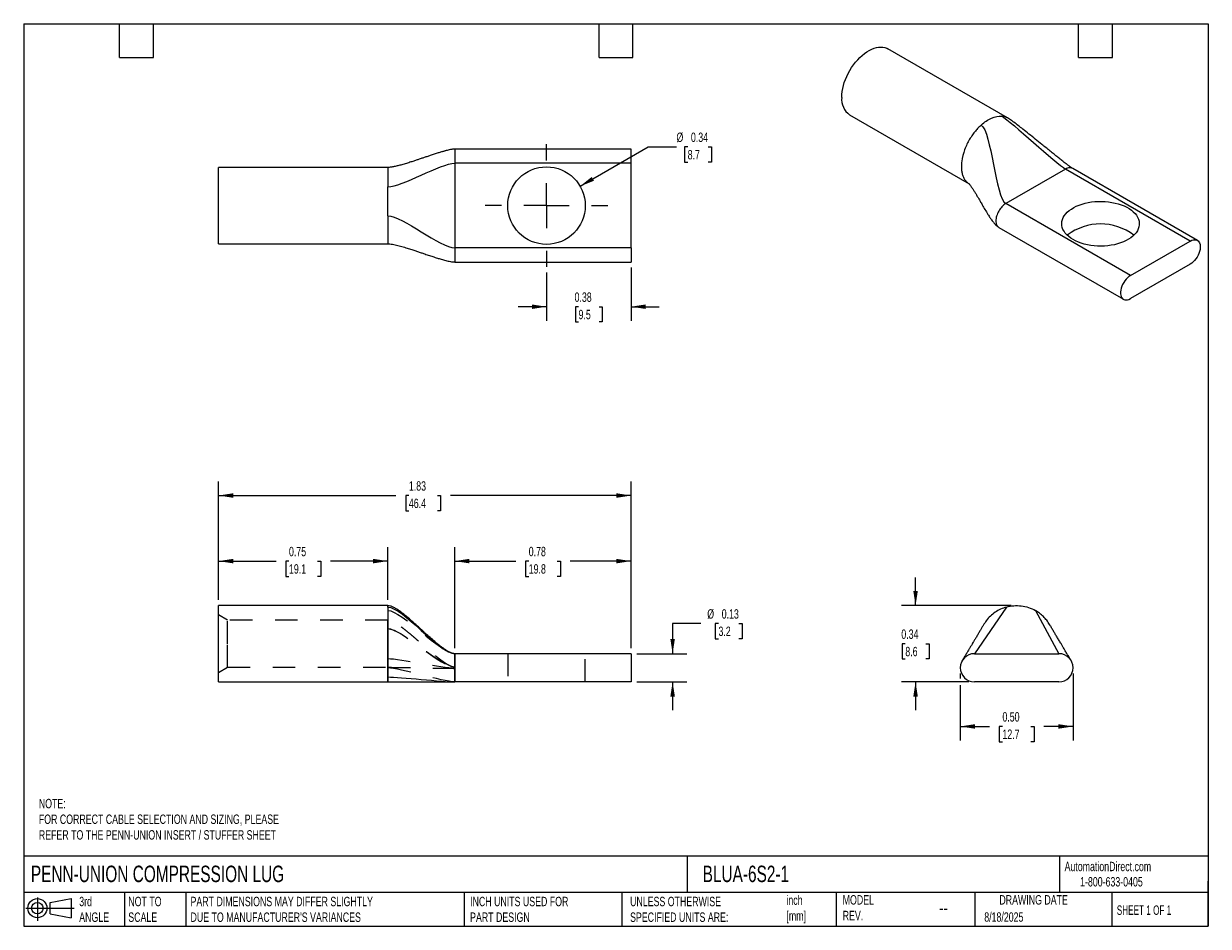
# Model space of a CAD drawing. Header units: inches. Extents: x 0.12 to 5.38, y 0.12 to 4.12.
import ezdxf

# ---------------------------------------------------------------- set-up
doc = ezdxf.new("R2010")
doc.units = ezdxf.units.IN
doc.header["$LTSCALE"] = 0.5
doc.header["$MEASUREMENT"] = 0
for name, pattern in [('SLD-Center', [0.75, 0.6, -0.05, 0.05, -0.05]), ('SLD-Dashed', [0.075, 0.05, -0.025]), ('SLD-Solid', [0])]:
    doc.linetypes.add(name, pattern=pattern)
for name, color, linetype in [('CENTER', 40, 'SLD-Center'), ('HIDDEN', 102, 'SLD-Dashed'), ('SLD-DEFPOINTS', 7, 'Continuous')]:
    doc.layers.add(name, color=color, linetype=linetype)
doc.layers.add('DIMENSIONS', color=140, linetype='SLD-Solid', lineweight=25)
doc.layers.add('TEXT', color=140, linetype='SLD-Solid', lineweight=25)
doc.styles.add('SLDTEXTSTYLE0', font='TXT', dxfattribs={"width": 0.7})
doc.styles.add('SLDTEXTSTYLE1', font='TXT', dxfattribs={"width": 0.65})
doc.dimstyles.new('SLDDIMSTYLE0', dxfattribs={"dimtxt": 0.04248, "dimasz": 0.065, "dimexe": 0, "dimexo": 0.0625, "dimgap": 0.01062, "dimtad": 0, "dimtih": 1, "dimtoh": 1, "dimrnd": 1e-09, "dimdsep": 46, "dimtxsty": 'SLDTEXTSTYLE0', "dimsah": 1, "dimcen": 0.09, "dimadec": 0, "dimazin": 2, "dimtfac": 1, "dimtofl": 0, "dimtmove": 0, "dimatfit": 3, "dimfxl": 0, "dimfrac": 2, "dimtolj": 1, "dimtzin": 12, "dimarcsym": 0})
doc.dimstyles.new('SLDDIMSTYLE1', dxfattribs={"dimtxt": 0.04248, "dimasz": 0.065, "dimexe": 0, "dimexo": 0.0625, "dimgap": 0.01062, "dimtad": 0, "dimtih": 1, "dimtoh": 1, "dimrnd": 1e-09, "dimzin": 12, "dimdsep": 46, "dimtxsty": 'SLDTEXTSTYLE0', "dimsah": 1, "dimcen": 0.09, "dimadec": 0, "dimazin": 3, "dimtfac": 1, "dimtofl": 0, "dimtmove": 0, "dimatfit": 3, "dimfxl": 0, "dimfrac": 2, "dimtolj": 1, "dimtzin": 12, "dimarcsym": 0})
doc.dimstyles.new('SLDDIMSTYLE2', dxfattribs={"dimtxt": 0.04248, "dimasz": 0.065, "dimexe": 0, "dimexo": 0.0625, "dimgap": 0.01062, "dimtad": 0, "dimtih": 1, "dimtoh": 1, "dimrnd": 1e-09, "dimdsep": 46, "dimtxsty": 'SLDTEXTSTYLE0', "dimsah": 1, "dimcen": 0.09, "dimadec": 0, "dimazin": 2, "dimtfac": 1, "dimtmove": 0, "dimatfit": 0, "dimfxl": 0, "dimfrac": 2, "dimtolj": 1, "dimtzin": 12, "dimarcsym": 0})
doc.dimstyles.new('SLDDIMSTYLE3', dxfattribs={"dimtxt": 0.04248, "dimasz": 0.065, "dimexe": 0, "dimexo": 0.0625, "dimgap": 0.01062, "dimtad": 0, "dimtih": 1, "dimtoh": 1, "dimrnd": 1e-09, "dimzin": 0, "dimdsep": 46, "dimtxsty": 'SLDTEXTSTYLE0', "dimsah": 1, "dimcen": 0.09, "dimadec": 0, "dimazin": 0, "dimtfac": 1, "dimtofl": 0, "dimtmove": 0, "dimatfit": 3, "dimfxl": 0, "dimfrac": 2, "dimtolj": 1, "dimtzin": 12, "dimarcsym": 0})
doc.dimstyles.new('SLDDIMSTYLE4', dxfattribs={"dimtxt": 0.04248, "dimasz": 0.065, "dimexe": 0, "dimexo": 0.0625, "dimgap": 0.01062, "dimtad": 0, "dimtih": 1, "dimtoh": 1, "dimrnd": 1e-09, "dimdsep": 46, "dimtxsty": 'SLDTEXTSTYLE0', "dimsah": 1, "dimcen": 0, "dimadec": 0, "dimazin": 2, "dimtfac": 1, "dimtofl": 0, "dimtmove": 0, "dimatfit": 3, "dimfxl": 0, "dimfrac": 2, "dimtolj": 1, "dimtzin": 12, "dimarcsym": 0})

# ---------------------------------------------------------------- blocks, each defined once
blk = doc.blocks.new('Block11')
at = {"color": 7, "linetype": 'SLD-Solid', "lineweight": 18}
for p, q in [((0, 0.0567), (0.2141, 0.0567)), ((0.051, 0.1045), (0.051, 0)), ((0.1079, 0.082), (0.2003, 0.0991)), ((0.1079, 0.0314), (0.1079, 0.082)), ((0.2003, 0.0991), (0.2003, 0.0144)), ((0.1079, 0.0314), (0.2003, 0.0144))]:
    blk.add_line(p, q, dxfattribs=at)
for radius in [0.0423, 0.0253]:
    blk.add_circle((0.051, 0.0567), radius, dxfattribs=at)
blk = doc.blocks.new('Block12')
at = {"layer": 'SLD-DEFPOINTS'}
blk.add_blockref('Block11', (0, 0), dxfattribs=at)
blk = doc.blocks.new('_D')
at = {"layer": 'DIMENSIONS'}
for p, q in [((2.0357, 1.3582), (2.0357, 1.8059)), ((2.817, 1.3582), (2.817, 1.8059)), ((2.0357, 1.7434), (2.3057, 1.7434)), ((2.3632, 1.7434), (2.349, 1.7434)), ((2.349, 1.7434), (2.349, 1.6759)), ((2.4895, 1.7434), (2.5037, 1.7434)), ((2.5037, 1.7434), (2.5037, 1.6759)), ((2.817, 1.7434), (2.547, 1.7434)), ((2.349, 1.6759), (2.3632, 1.6759)), ((2.5037, 1.6759), (2.4895, 1.6759))]:
    blk.add_line(p, q, dxfattribs=at)
for points in [[(2.0357, 1.7434), (2.1007, 1.7334), (2.1007, 1.7534)], [(2.817, 1.7434), (2.752, 1.7534), (2.752, 1.7334)]]:
    blk.add_solid(points, dxfattribs=at)
at = {"layer": 'DIMENSIONS', "char_height": 0.04167, "attachment_point": 1, "style": 'SLDTEXTSTYLE0'}
for s, insert in [('0.78', (2.3632, 1.8066)), ('19.8', (2.3632, 1.7296))]:
    blk.add_mtext(s, dxfattribs=dict(at, insert=insert))
blk = doc.blocks.new('_D_1')
at = {"layer": 'DIMENSIONS'}
for p, q in [((0.9888, 1.5712), (0.9888, 1.8059)), ((1.7388, 1.5712), (1.7388, 1.8059)), ((0.9888, 1.7434), (1.2432, 1.7434)), ((1.3007, 1.7434), (1.2865, 1.7434)), ((1.2865, 1.7434), (1.2865, 1.6759)), ((1.427, 1.7434), (1.4412, 1.7434)), ((1.4412, 1.7434), (1.4412, 1.6759)), ((1.7388, 1.7434), (1.4845, 1.7434)), ((1.2865, 1.6759), (1.3007, 1.6759)), ((1.4412, 1.6759), (1.427, 1.6759))]:
    blk.add_line(p, q, dxfattribs=at)
for points in [[(0.9888, 1.7434), (1.0538, 1.7334), (1.0538, 1.7534)], [(1.7388, 1.7434), (1.6738, 1.7534), (1.6738, 1.7334)]]:
    blk.add_solid(points, dxfattribs=at)
at = {"layer": 'DIMENSIONS', "char_height": 0.04167, "attachment_point": 1, "style": 'SLDTEXTSTYLE0'}
for s, insert in [('0.75', (1.3007, 1.8066)), ('19.1', (1.3007, 1.7296))]:
    blk.add_mtext(s, dxfattribs=dict(at, insert=insert))
blk = doc.blocks.new('_D_2')
at = {"layer": 'DIMENSIONS'}
for p, q in [((0.9888, 1.5712), (0.9888, 2.0965)), ((2.817, 1.3582), (2.817, 2.0965)), ((0.9888, 2.034), (1.7746, 2.034)), ((1.8321, 2.034), (1.8179, 2.034)), ((1.8179, 2.034), (1.8179, 1.9665)), ((1.9584, 2.034), (1.9726, 2.034)), ((1.9726, 2.034), (1.9726, 1.9665)), ((2.817, 2.034), (2.0159, 2.034)), ((1.8179, 1.9665), (1.8321, 1.9665)), ((1.9726, 1.9665), (1.9584, 1.9665))]:
    blk.add_line(p, q, dxfattribs=at)
for points in [[(0.9888, 2.034), (1.0538, 2.024), (1.0538, 2.044)], [(2.817, 2.034), (2.752, 2.044), (2.752, 2.024)]]:
    blk.add_solid(points, dxfattribs=at)
at = {"layer": 'DIMENSIONS', "char_height": 0.04167, "attachment_point": 1, "style": 'SLDTEXTSTYLE0'}
for s, insert in [('1.83', (1.8321, 2.0972)), ('46.4', (1.8321, 2.0202))]:
    blk.add_mtext(s, dxfattribs=dict(at, insert=insert))
blk = doc.blocks.new('_D_3')
at = {"layer": 'DIMENSIONS'}
for p, q in [((3.1259, 1.467), (3.0009, 1.467)), ((3.0009, 1.467), (3.0009, 1.3332)), ((3.2041, 1.467), (3.1899, 1.467)), ((3.1899, 1.467), (3.1899, 1.3995)), ((3.295, 1.467), (3.3093, 1.467)), ((3.3093, 1.467), (3.3093, 1.3995)), ((3.1899, 1.3995), (3.2041, 1.3995)), ((3.3093, 1.3995), (3.295, 1.3995)), ((2.842, 1.3332), (3.0634, 1.3332)), ((2.842, 1.2082), (3.0634, 1.2082)), ((3.0009, 1.2082), (3.0009, 1.0832))]:
    blk.add_line(p, q, dxfattribs=at)
for points in [[(3.0009, 1.3332), (3.0109, 1.3982), (2.9909, 1.3982)], [(3.0009, 1.2082), (2.9909, 1.1432), (3.0109, 1.1432)]]:
    blk.add_solid(points, dxfattribs=at)
at = {"layer": 'DIMENSIONS', "char_height": 0.04167, "attachment_point": 1, "style": 'SLDTEXTSTYLE0'}
for s, insert in [('%%c', (3.1544, 1.5302)), ('0.13', (3.2185, 1.5302)), ('3.2', (3.2041, 1.4532))]:
    blk.add_mtext(s, dxfattribs=dict(at, insert=insert))
blk = doc.blocks.new('_D_4')
at = {"layer": 'DIMENSIONS'}
for p, q in [((4.0776, 1.5462), (4.0776, 1.6712)), ((4.5007, 1.5462), (4.0151, 1.5462)), ((4.0322, 1.3772), (4.0179, 1.3772)), ((4.0179, 1.3772), (4.0179, 1.3097)), ((4.1231, 1.3772), (4.1373, 1.3772)), ((4.1373, 1.3772), (4.1373, 1.3097)), ((4.0179, 1.3097), (4.0322, 1.3097)), ((4.1373, 1.3097), (4.1231, 1.3097)), ((4.3132, 1.2082), (4.0151, 1.2082)), ((4.0776, 1.2082), (4.0776, 1.0832))]:
    blk.add_line(p, q, dxfattribs=at)
for points in [[(4.0776, 1.5462), (4.0876, 1.6112), (4.0676, 1.6112)], [(4.0776, 1.2082), (4.0676, 1.1432), (4.0876, 1.1432)]]:
    blk.add_solid(points, dxfattribs=at)
at = {"layer": 'DIMENSIONS', "char_height": 0.04167, "attachment_point": 1, "style": 'SLDTEXTSTYLE0'}
for s, insert in [('0.34', (4.0145, 1.4404)), ('8.6', (4.0322, 1.3634))]:
    blk.add_mtext(s, dxfattribs=dict(at, insert=insert))
blk = doc.blocks.new('_D_5')
at = {"layer": 'DIMENSIONS'}
for p, q in [((4.2757, 1.2457), (4.2757, 1.2232)), ((4.7757, 1.2457), (4.7757, 0.9482)), ((4.2757, 1.1932), (4.2757, 0.9482)), ((4.2757, 1.0107), (4.405, 1.0107)), ((4.4626, 1.0107), (4.4483, 1.0107)), ((4.4483, 1.0107), (4.4483, 0.9432)), ((4.5888, 1.0107), (4.6031, 1.0107)), ((4.6031, 1.0107), (4.6031, 0.9432)), ((4.7757, 1.0107), (4.6464, 1.0107)), ((4.4483, 0.9432), (4.4626, 0.9432)), ((4.6031, 0.9432), (4.5888, 0.9432))]:
    blk.add_line(p, q, dxfattribs=at)
for points in [[(4.2757, 1.0107), (4.3407, 1.0007), (4.3407, 1.0207)], [(4.7757, 1.0107), (4.7107, 1.0207), (4.7107, 1.0007)]]:
    blk.add_solid(points, dxfattribs=at)
at = {"layer": 'DIMENSIONS', "char_height": 0.04167, "attachment_point": 1, "style": 'SLDTEXTSTYLE0'}
for s, insert in [('0.50', (4.4626, 1.0739)), ('12.7', (4.4626, 0.9969))]:
    blk.add_mtext(s, dxfattribs=dict(at, insert=insert))
blk = doc.blocks.new('_D_6')
at = {"layer": 'DIMENSIONS'}
for p, q in [((2.5908, 3.4048), (2.8929, 3.5792)), ((2.8929, 3.5792), (3.0179, 3.5792)), ((3.0677, 3.5792), (3.0534, 3.5792)), ((3.0534, 3.5792), (3.0534, 3.5117)), ((3.1586, 3.5792), (3.1728, 3.5792)), ((3.1728, 3.5792), (3.1728, 3.5117)), ((3.0534, 3.5117), (3.0677, 3.5117)), ((3.1728, 3.5117), (3.1586, 3.5117))]:
    blk.add_line(p, q, dxfattribs=at)
blk.add_solid([(2.5908, 3.4048), (2.6521, 3.4287), (2.6421, 3.446)], dxfattribs=at)
at = {"layer": 'DIMENSIONS', "char_height": 0.04167, "attachment_point": 1, "style": 'SLDTEXTSTYLE0'}
for s, insert in [('%%c', (3.0179, 3.6425)), ('0.34', (3.0821, 3.6425)), ('8.7', (3.0677, 3.5654))]:
    blk.add_mtext(s, dxfattribs=dict(at, insert=insert))
blk = doc.blocks.new('_D_7')
at = {"layer": 'DIMENSIONS'}
for p, q in [((2.442, 3.022), (2.442, 2.8083)), ((2.817, 3.0439), (2.817, 2.8083)), ((2.442, 2.8708), (2.317, 2.8708)), ((2.584, 2.8708), (2.5698, 2.8708)), ((2.5698, 2.8708), (2.5698, 2.8033)), ((2.6749, 2.8708), (2.6892, 2.8708)), ((2.6892, 2.8708), (2.6892, 2.8033)), ((2.817, 2.8708), (2.942, 2.8708)), ((2.5698, 2.8033), (2.584, 2.8033)), ((2.6892, 2.8033), (2.6749, 2.8033))]:
    blk.add_line(p, q, dxfattribs=at)
for points in [[(2.442, 2.8708), (2.377, 2.8808), (2.377, 2.8608)], [(2.817, 2.8708), (2.882, 2.8608), (2.882, 2.8808)]]:
    blk.add_solid(points, dxfattribs=at)
at = {"layer": 'DIMENSIONS', "char_height": 0.04167, "attachment_point": 1, "style": 'SLDTEXTSTYLE0'}
for s, insert in [('0.38', (2.5664, 2.934)), ('9.5', (2.584, 2.857))]:
    blk.add_mtext(s, dxfattribs=dict(at, insert=insert))
blk = doc.blocks.new('SW_CENTERMARKSYMBOL_0')
at = {"layer": 'CENTER', "color": 0}
for p, q in [((0, 0.2), (0, 0.271875)), ((0, 0), (0, 0.1)), ((-0.2, 0), (-0.271875, 0)), ((0, 0), (-0.1, 0)), ((0, 0), (0, -0.1)), ((0, 0), (0.1, 0)), ((0.2, 0), (0.271875, 0)), ((0, -0.2), (0, -0.271875))]:
    blk.add_line(p, q, dxfattribs=at)

msp = doc.modelspace()

# ---------------------------------------------------------------- linework, layer by layer
for p, q in [((4.4847, 3.7076), (3.9544, 4.0138)), ((3.7854, 3.7211), (4.3157, 3.4149)), ((2.817, 3.5689), (2.0357, 3.5689)), ((2.817, 3.5064), (2.817, 3.5689)), ((1.7388, 3.4879), (0.9888, 3.4879)), ((0.9888, 3.1499), (0.9888, 3.4879)), ((2.0357, 3.5064), (2.0357, 3.1314)), ((2.817, 3.5064), (2.0357, 3.5064)), ((2.817, 3.1314), (2.817, 3.5064)), ((4.7427, 3.4807), (4.4775, 3.3276)), ((5.2951, 3.1618), (4.7427, 3.4807)), ((5.3264, 3.1649), (4.774, 3.4838)), ((4.3158, 3.415), (4.3164, 3.4145)), ((5.03, 3.0087), (4.4775, 3.3276)), ((4.4463, 3.2225), (4.9987, 2.9036)), ((5.03, 3.0087), (5.2951, 3.1618)), ((0.9888, 3.1499), (1.7388, 3.1499)), ((2.817, 3.1314), (2.0357, 3.1314)), ((2.817, 3.1314), (2.817, 3.0689)), ((2.0357, 3.0689), (2.817, 3.0689)), ((5.2951, 3.0597), (5.03, 2.9067)), ((1.7388, 1.5462), (0.9888, 1.5462)), ((0.9888, 1.3772), (0.9888, 1.5462)), ((1.7388, 1.546), (1.7388, 1.5461)), ((4.3772, 1.4579), (4.3776, 1.4586)), ((0.9888, 1.2082), (0.9888, 1.3772)), ((2.817, 1.3332), (2.0357, 1.3332)), ((2.817, 1.3332), (2.817, 1.2082)), ((4.3382, 1.3332), (4.7132, 1.3332)), ((0.9888, 1.2082), (1.7388, 1.2082)), ((2.817, 1.2082), (2.0357, 1.2082)), ((4.7132, 1.2082), (4.3382, 1.2082))]:
    msp.add_line(p, q)
at = {"flags": 128}
for points in [[(3.7504, 3.7985), (3.7508, 3.8109), (3.7522, 3.8238), (3.7546, 3.8371), (3.7578, 3.8506), (3.7619, 3.8642), (3.7668, 3.8778), (3.7726, 3.8914), (3.7791, 3.9048), (3.7863, 3.9179), (3.7942, 3.9305), (3.8027, 3.9427), (3.8117, 3.9543), (3.8211, 3.9653), (3.8309, 3.9754), (3.8411, 3.9847), (3.8514, 3.9931), (3.8619, 4.0006), (3.8725, 4.0069), (3.8831, 4.0122), (3.8935, 4.0164), (3.9038, 4.0193), (3.9138, 4.0211), (3.9234, 4.0217), (3.9326, 4.0211), (3.9414, 4.0193), (3.9496, 4.0163), (3.9544, 4.0138)], [(4.7759, 3.1682), (4.7656, 3.1747), (4.7564, 3.1816), (4.7482, 3.189), (4.7413, 3.1968), (4.7355, 3.205), (4.731, 3.2134), (4.7279, 3.2219), (4.726, 3.2307), (4.7255, 3.2394), (4.7264, 3.2482), (4.7285, 3.2569), (4.732, 3.2654), (4.7368, 3.2738), (4.7429, 3.2818), (4.7501, 3.2895), (4.7586, 3.2968), (4.7681, 3.3037), (4.7786, 3.31), (4.79, 3.3158), (4.8023, 3.321), (4.8153, 3.3255), (4.829, 3.3294), (4.8432, 3.3325), (4.8578, 3.3349), (4.8728, 3.3365), (4.8879, 3.3374), (4.9031, 3.3375), (4.9182, 3.3368), (4.9332, 3.3354), (4.948, 3.3332), (4.9623, 3.3302), (4.9761, 3.3265), (4.9893, 3.3222), (5.0018, 3.3172), (5.0134, 3.3115), (5.0242, 3.3053), (5.0339, 3.2986), (5.0426, 3.2914), (5.0502, 3.2838), (5.0565, 3.2758), (5.0617, 3.2675), (5.0655, 3.259), (5.068, 3.2504), (5.0692, 3.2416), (5.069, 3.2329), (5.0675, 3.2241), (5.0646, 3.2155), (5.0605, 3.2071), (5.0551, 3.1989), (5.0484, 3.191), (5.0406, 3.1834), (5.0316, 3.1764), (5.0216, 3.1697), (5.0106, 3.1637), (4.9987, 3.1582), (4.9861, 3.1533), (4.9727, 3.1491), (4.9587, 3.1457), (4.9443, 3.1429), (4.9295, 3.1409), (4.9145, 3.1396), (4.8993, 3.1391), (4.8841, 3.1394), (4.869, 3.1405), (4.8541, 3.1423), (4.8396, 3.1449), (4.8255, 3.1482), (4.812, 3.1522), (4.7991, 3.1569), (4.7871, 3.1623), (4.7759, 3.1682)], [(5.2951, 3.1618), (5.3017, 3.165), (5.3082, 3.1671), (5.3143, 3.1678), (5.32, 3.1673), (5.3252, 3.1655), (5.3297, 3.1625), (5.3334, 3.1584), (5.3363, 3.1532), (5.3382, 3.147), (5.3392, 3.14), (5.3392, 3.1324), (5.3382, 3.1243), (5.3363, 3.1159), (5.3334, 3.1073), (5.3297, 3.0989), (5.3252, 3.0907), (5.32, 3.083), (5.3143, 3.0759), (5.3082, 3.0695), (5.3017, 3.0641), (5.2951, 3.0597)], [(5.03, 3.0087), (5.0234, 3.0044), (5.0169, 2.9989), (5.0108, 2.9926), (5.0051, 2.9855), (4.9999, 2.9777), (4.9954, 2.9696), (4.9917, 2.9611), (4.9888, 2.9526), (4.9869, 2.9442), (4.9859, 2.9361), (4.9859, 2.9284), (4.9869, 2.9215), (4.9888, 2.9153), (4.9917, 2.9101), (4.9954, 2.9059), (4.9999, 2.9029), (5.0051, 2.9012), (5.0108, 2.9006), (5.0169, 2.9014), (5.0234, 2.9034), (5.03, 2.9067)]]:
    msp.add_lwpolyline(points, dxfattribs=at)
msp.add_circle((2.442, 3.3189), 0.1719)
for centre, radius, start, end in [((3.8355, 3.7904), 0.0855, 174.5761, 234.1117), ((4.8974, 2.9967), 0.241, 52.2892, 127.7108), ((4.3382, 1.2707), 0.0625, 90, 270), ((4.7132, 1.2707), 0.0625, 270, 90)]:
    msp.add_arc(centre, radius, start, end)
for points, knots in [([(4.3681, 3.6756), (4.3639, 3.6719), (4.3555, 3.6638), (4.3427, 3.6494), (4.3297, 3.6325), (4.3171, 3.6131), (4.3052, 3.591), (4.2914, 3.5588), (4.2823, 3.5241), (4.2807, 3.4996), (4.2807, 3.4923)], [0, 0, 0, 0, 0.0625, 0.125, 0.1875, 0.25, 0.3125, 0.375, 0.5, 0.5569317, 0.5569317, 0.5569317, 0.5569317]), ([(4.3681, 3.6756), (4.3831, 3.6892), (4.399, 3.6998), (4.4301, 3.7134), (4.4452, 3.7164), (4.4589, 3.7154)], [0, 0, 0, 0, 0.5, 0.5, 1, 1, 1, 1]), ([(4.4846, 3.7076), (4.4844, 3.7077), (4.4808, 3.7104), (4.4722, 3.7134), (4.4633, 3.7147), (4.4589, 3.7154)], [0, 0, 0, 0, 0.02865, 0.514325, 1, 1, 1, 1]), ([(4.774, 3.4838), (4.7727, 3.4846), (4.77, 3.4862), (4.7638, 3.4904), (4.7557, 3.4962), (4.7461, 3.5033), (4.7351, 3.5117), (4.7224, 3.5216), (4.7073, 3.5335), (4.6911, 3.5464), (4.6738, 3.5604), (4.6555, 3.5751), (4.6335, 3.593), (4.6083, 3.6133), (4.5805, 3.6358), (4.5557, 3.6556), (4.5334, 3.673), (4.5167, 3.6857), (4.5032, 3.6955), (4.4937, 3.7022), (4.4875, 3.7059), (4.4847, 3.7076)], [0, 0, 0, 0, 0.016238, 0.033044, 0.067643, 0.101414, 0.131716, 0.180244, 0.231507, 0.287758, 0.348426, 0.412725, 0.478942, 0.578733, 0.676482, 0.769972, 0.836859, 0.905888, 0.94048, 0.972307, 1, 1, 1, 1]), ([(2.0357, 3.5689), (2.0335, 3.5688), (2.0291, 3.5687), (2.0207, 3.5676), (2.0116, 3.5659), (2.0032, 3.5639), (1.9972, 3.5624), (1.9925, 3.5611), (1.9876, 3.5598), (1.9821, 3.5582), (1.9759, 3.5564), (1.969, 3.5543), (1.9582, 3.5509), (1.944, 3.5464), (1.9275, 3.5409), (1.9141, 3.5364), (1.904, 3.533), (1.8967, 3.5306), (1.8897, 3.5282), (1.8814, 3.5254), (1.8706, 3.5218), (1.8567, 3.5173), (1.8401, 3.5119), (1.8211, 3.5059), (1.8021, 3.5003), (1.7841, 3.4955), (1.7681, 3.4917), (1.7551, 3.4893), (1.7454, 3.4881), (1.741, 3.488), (1.7388, 3.4879)], [0, 0, 0, 0, 0.0200484, 0.0404091, 0.0784741, 0.1072841, 0.1240429, 0.138186, 0.1544386, 0.1729408, 0.193828, 0.2172247, 0.2432384, 0.3050908, 0.3640741, 0.4156325, 0.444643, 0.4699457, 0.4915705, 0.5186449, 0.5568661, 0.6058155, 0.664554, 0.7313328, 0.8032672, 0.8580608, 0.9109395, 0.9590881, 0.9805588, 1, 1, 1, 1]), ([(2.0357, 3.5689), (2.0357, 3.5689), (2.0357, 3.5673), (2.0357, 3.561), (2.0357, 3.5564), (2.0357, 3.5448), (2.0357, 3.5379), (2.0357, 3.5227), (2.0357, 3.5146), (2.0357, 3.5064)], [0, 0, 0, 0, 0.25, 0.25, 0.5, 0.5, 0.75, 0.75, 1, 1, 1, 1]), ([(1.7388, 3.4879), (1.7388, 3.4879), (1.7388, 3.4848), (1.7388, 3.4705), (1.7388, 3.4526), (1.7388, 3.4372), (1.7388, 3.4254), (1.7388, 3.4135), (1.7388, 3.4057), (1.7388, 3.4018)], [0.3918906, 0.3918906, 0.3918906, 0.3918906, 0.5, 0.625, 0.75, 0.8125, 0.875, 0.9375, 1, 1, 1, 1]), ([(4.2807, 3.4923), (4.2809, 3.4863), (4.2813, 3.4744), (4.2845, 3.4583), (4.2896, 3.444), (4.2967, 3.4318), (4.3053, 3.4218), (4.3124, 3.4172), (4.3158, 3.415)], [0, 0, 0, 0, 0.168324, 0.336648, 0.504972, 0.673297, 0.841621, 1, 1, 1, 1]), ([(4.774, 3.4838), (4.7718, 3.4848), (4.7675, 3.4867), (4.7597, 3.4869), (4.7514, 3.4852), (4.7456, 3.4822), (4.7427, 3.4807)], [0, 0, 0, 0, 0.249923, 0.499948, 0.749974, 1, 1, 1, 1]), ([(4.3148, 3.4151), (4.3148, 3.4151), (4.3147, 3.4151), (4.315, 3.4147), (4.3156, 3.414), (4.3167, 3.4126), (4.3184, 3.4106), (4.3208, 3.4074), (4.3246, 3.4022), (4.3298, 3.3945), (4.3364, 3.3842), (4.3438, 3.3722), (4.3509, 3.3603), (4.3574, 3.3493), (4.3648, 3.3367), (4.3739, 3.3209), (4.3855, 3.301), (4.397, 3.2819), (4.4076, 3.2654), (4.4149, 3.2549), (4.4198, 3.2484), (4.4227, 3.2446), (4.4275, 3.2388), (4.4333, 3.2325), (4.44, 3.2265), (4.4442, 3.2239), (4.4462, 3.2225)], [0, 0, 0, 0, 0.01193, 0.041491, 0.063739, 0.079105, 0.093603, 0.124038, 0.157754, 0.198202, 0.25711, 0.319449, 0.377094, 0.428781, 0.473789, 0.551524, 0.641202, 0.738892, 0.806002, 0.86171, 0.877857, 0.893045, 0.912919, 0.953486, 0.976536, 1, 1, 1, 1]), ([(1.7388, 3.2734), (1.7388, 3.2947), (1.7388, 3.3172), (1.7388, 3.3611), (1.7388, 3.3826), (1.7388, 3.4018)], [0, 0, 0, 0, 0.5, 0.5, 1, 1, 1, 1]), ([(4.4775, 3.3276), (4.4718, 3.3243), (4.466, 3.3196), (4.4553, 3.3083), (4.4504, 3.3017), (4.4422, 3.2876), (4.4389, 3.28), (4.4345, 3.2651), (4.4333, 3.2578), (4.4333, 3.2511)], [0, 0, 0, 0, 0.25, 0.25, 0.5, 0.5, 0.75, 0.75, 1, 1, 1, 1]), ([(1.7388, 3.2734), (1.7388, 3.2676), (1.7388, 3.2557), (1.7388, 3.2375), (1.7388, 3.2192), (1.7388, 3.2013), (1.7388, 3.1845), (1.7388, 3.165), (1.7388, 3.1521), (1.7388, 3.1499), (1.7388, 3.1499)], [0, 0, 0, 0, 0.0625, 0.125, 0.1875, 0.25, 0.3125, 0.375, 0.5, 0.5569317, 0.5569317, 0.5569317, 0.5569317]), ([(4.4333, 3.2511), (4.4335, 3.2478), (4.4338, 3.2414), (4.4364, 3.2332), (4.4406, 3.2269), (4.4441, 3.2233), (4.4463, 3.2225), (4.4463, 3.2225)], [0, 0, 0, 0, 0.249974, 0.499948, 0.749923, 0.999897, 1, 1, 1, 1]), ([(1.7388, 3.1499), (1.742, 3.1498), (1.7489, 3.1494), (1.7637, 3.1469), (1.7832, 3.1424), (1.8065, 3.1358), (1.8287, 3.129), (1.8485, 3.1226), (1.866, 3.1168), (1.882, 3.1115), (1.8993, 3.1057), (1.918, 3.0995), (1.9382, 3.0928), (1.9574, 3.0867), (1.9764, 3.081), (1.9956, 3.0755), (2.0126, 3.0716), (2.0261, 3.0693), (2.0327, 3.069), (2.0357, 3.0689)], [0, 0, 0, 0, 0.02908, 0.062872, 0.139708, 0.220931, 0.299005, 0.368905, 0.42765, 0.481525, 0.53566, 0.607365, 0.677398, 0.745261, 0.804717, 0.872218, 0.940521, 0.971972, 1, 1, 1, 1]), ([(2.0357, 3.1314), (2.0357, 3.1232), (2.0357, 3.115), (2.0357, 3.0999), (2.0357, 3.093), (2.0357, 3.0814), (2.0357, 3.0768), (2.0357, 3.0705), (2.0357, 3.0689), (2.0357, 3.0689)], [0, 0, 0, 0, 0.25, 0.25, 0.5, 0.5, 0.75, 0.75, 1, 1, 1, 1]), ([(2.0357, 1.3332), (2.0331, 1.3334), (2.0277, 1.3339), (2.0179, 1.3373), (2.0091, 1.3416), (2.0017, 1.3459), (1.9971, 1.3487), (1.9933, 1.3511), (1.9891, 1.3539), (1.9827, 1.3584), (1.9741, 1.3648), (1.9632, 1.3733), (1.949, 1.3849), (1.9314, 1.4), (1.9138, 1.4157), (1.8991, 1.4289), (1.887, 1.44), (1.8734, 1.4524), (1.8578, 1.4665), (1.8385, 1.4836), (1.8157, 1.5031), (1.7942, 1.5199), (1.7763, 1.5319), (1.7634, 1.5392), (1.7511, 1.5447), (1.7427, 1.5457), (1.7388, 1.5462)], [0, 0, 0, 0, 0.0214445, 0.0430285, 0.0823099, 0.0981533, 0.1106864, 0.1253013, 0.1401608, 0.1557154, 0.1951562, 0.2337019, 0.273997, 0.3467759, 0.420138, 0.4611471, 0.5022509, 0.5498209, 0.6061617, 0.6703271, 0.7585002, 0.8494271, 0.8930519, 0.9335521, 0.9694896, 1, 1, 1, 1]), ([(1.7388, 1.54), (1.7388, 1.5413), (1.7388, 1.544), (1.7388, 1.5459), (1.7388, 1.546), (1.7388, 1.546)], [0, 0, 0, 0, 0.381351, 0.762702, 1, 1, 1, 1]), ([(1.7388, 1.54), (1.7388, 1.5384), (1.7388, 1.5344), (1.7388, 1.5258), (1.7388, 1.5143), (1.7388, 1.4994), (1.7388, 1.4808), (1.7388, 1.4511), (1.7388, 1.415), (1.7388, 1.3862), (1.7388, 1.3772)], [0, 0, 0, 0, 0.0625, 0.125, 0.1875, 0.25, 0.3125, 0.375, 0.5, 0.5569317, 0.5569317, 0.5569317, 0.5569317]), ([(4.4802, 1.54), (4.4715, 1.5371), (4.4542, 1.5314), (4.4303, 1.5176), (4.4089, 1.5003), (4.3907, 1.4804), (4.3817, 1.4652), (4.3773, 1.4579)], [0, 0, 0, 0, 0.202752, 0.405503, 0.608255, 0.811006, 1, 1, 1, 1]), ([(4.4802, 1.54), (4.5015, 1.5459), (4.524, 1.5476), (4.5679, 1.5423), (4.5894, 1.5353), (4.6086, 1.5245)], [0, 0, 0, 0, 0.5, 0.5, 1, 1, 1, 1]), ([(4.6714, 1.4627), (4.6675, 1.4689), (4.6595, 1.4814), (4.6445, 1.498), (4.6277, 1.5127), (4.615, 1.5206), (4.6086, 1.5245)], [0, 0, 0, 0, 0.247811, 0.49854, 0.74927, 1, 1, 1, 1]), ([(4.3775, 1.4586), (4.3775, 1.4585), (4.3774, 1.4584), (4.3759, 1.456), (4.3734, 1.4518), (4.3693, 1.4448), (4.3631, 1.4343), (4.3552, 1.4209), (4.3473, 1.4075), (4.3398, 1.3949), (4.3334, 1.3842), (4.3276, 1.3743), (4.3217, 1.3644), (4.3156, 1.3542), (4.3108, 1.3463), (4.3075, 1.3407), (4.3054, 1.3372), (4.3035, 1.334), (4.3015, 1.3308), (4.2987, 1.3261), (4.2947, 1.3194), (4.2897, 1.3113), (4.2859, 1.3049), (4.2836, 1.3011), (4.2832, 1.3005), (4.2831, 1.3002)], [0, 0, 0, 0, 0.014627, 0.052094, 0.090158, 0.126367, 0.202119, 0.279036, 0.356252, 0.42589, 0.483688, 0.531516, 0.586832, 0.644518, 0.699651, 0.720424, 0.740063, 0.758574, 0.775986, 0.798569, 0.839918, 0.891977, 0.948175, 0.975153, 1, 1, 1, 1]), ([(4.768, 1.3008), (4.7678, 1.301), (4.7675, 1.3015), (4.7655, 1.3049), (4.7618, 1.3112), (4.7566, 1.3198), (4.752, 1.3276), (4.7462, 1.3372), (4.7402, 1.3472), (4.7333, 1.3589), (4.7271, 1.3693), (4.7197, 1.3817), (4.7114, 1.3956), (4.7026, 1.4102), (4.6958, 1.4218), (4.6905, 1.4306), (4.6863, 1.4376), (4.6821, 1.4448), (4.6781, 1.4516), (4.6746, 1.4573), (4.6725, 1.461), (4.6715, 1.4626), (4.6715, 1.4626), (4.6715, 1.4627)], [0, 0, 0, 0, 0.020922, 0.043714, 0.100956, 0.156159, 0.202322, 0.235161, 0.319849, 0.369532, 0.424708, 0.486225, 0.567653, 0.647643, 0.722485, 0.757546, 0.795987, 0.844671, 0.88572, 0.928107, 0.968918, 0.987829, 1, 1, 1, 1]), ([(1.7388, 1.3772), (1.7388, 1.3665), (1.7388, 1.3361), (1.7388, 1.3001), (1.7388, 1.2722), (1.7388, 1.2547), (1.7388, 1.2406), (1.7388, 1.2332), (1.7388, 1.23)], [0.5569317, 0.5569317, 0.5569317, 0.5569317, 0.625, 0.75, 0.8125, 0.875, 0.9375, 1, 1, 1, 1]), ([(2.0357, 1.3332), (2.0357, 1.3332), (2.0357, 1.3316), (2.0357, 1.3253), (2.0357, 1.3207), (2.0357, 1.3091), (2.0357, 1.3022), (2.0357, 1.2871), (2.0357, 1.2789), (2.0357, 1.2707)], [0, 0, 0, 0, 0.25, 0.25, 0.5, 0.5, 0.75, 0.75, 1, 1, 1, 1]), ([(2.0357, 1.2707), (2.0357, 1.2625), (2.0357, 1.2544), (2.0357, 1.2392), (2.0357, 1.2323), (2.0357, 1.2207), (2.0357, 1.2161), (2.0357, 1.2098), (2.0357, 1.2082), (2.0357, 1.2082)], [0, 0, 0, 0, 0.25, 0.25, 0.5, 0.5, 0.75, 0.75, 1, 1, 1, 1]), ([(1.7388, 1.23), (1.7388, 1.2256), (1.7388, 1.2169), (1.7388, 1.2096), (1.7388, 1.2088), (1.7388, 1.2084)], [0, 0, 0, 0, 0.340869, 0.681738, 1, 1, 1, 1]), ([(1.7388, 1.2082), (1.7429, 1.2082), (1.7521, 1.2082), (1.7672, 1.2082), (1.7849, 1.2082), (1.8048, 1.2082), (1.829, 1.2082), (1.8579, 1.2082), (1.8911, 1.2082), (1.9201, 1.2082), (1.9434, 1.2082), (1.9603, 1.2082), (1.9744, 1.2082), (1.9857, 1.2082), (1.9946, 1.2082), (2.002, 1.2082), (2.0096, 1.2082), (2.0167, 1.2083), (2.0229, 1.2083), (2.0279, 1.2083), (2.0321, 1.2082), (2.0345, 1.2082), (2.0357, 1.2082)], [0, 0, 0, 0, 0.030824, 0.07049, 0.11761, 0.170848, 0.22933, 0.312654, 0.40174, 0.491066, 0.53923, 0.584281, 0.625918, 0.655294, 0.683883, 0.712729, 0.742539, 0.792633, 0.844969, 0.898044, 0.950216, 1, 1, 1, 1])]:
    msp.add_open_spline(points, degree=3, knots=knots)
for points in [[(4.3681, 3.6756), (4.4139, 3.6492), (4.4317, 3.3541), (4.4775, 3.3276)], [(4.4589, 3.7154), (4.5023, 3.6903), (4.6993, 3.5058), (4.7427, 3.4807)], [(1.7388, 3.4018), (1.8002, 3.4018), (1.9743, 3.5064), (2.0357, 3.5064)], [(1.7388, 3.2734), (1.8036, 3.2734), (1.9709, 3.1314), (2.0357, 3.1314)], [(1.7388, 1.54), (1.8036, 1.54), (1.9709, 1.3332), (2.0357, 1.3332)], [(4.4802, 1.54), (4.4802, 1.54), (4.3382, 1.3332), (4.3382, 1.3332)], [(4.6086, 1.5245), (4.6086, 1.5245), (4.7132, 1.3332), (4.7132, 1.3332)], [(1.7388, 1.23), (1.7914, 1.23), (1.9831, 1.2082), (2.0357, 1.2082)]]:
    msp.add_open_spline(points, degree=3)
at = {"layer": 'HIDDEN'}
for p, q in [((1.0288, 1.4817), (0.9888, 1.5048)), ((1.0288, 1.3772), (1.0288, 1.4817)), ((1.7388, 1.4817), (1.0288, 1.4817)), ((1.0288, 1.2727), (1.0288, 1.3772)), ((2.2701, 1.3332), (2.2701, 1.2082)), ((2.6138, 1.2082), (2.6138, 1.3332)), ((0.9888, 1.2496), (1.0288, 1.2727)), ((1.0288, 1.2727), (1.7388, 1.2727)), ((2.0357, 1.2732), (2.0357, 1.2682))]:
    msp.add_line(p, q, dxfattribs=at)
at = {"layer": 'HIDDEN', "flags": 128}
for points in [[(2.0357, 1.2732), (2.0357, 1.2732)], [(2.0357, 1.2682), (2.0357, 1.2682)]]:
    msp.add_lwpolyline(points, dxfattribs=at)
at = {"layer": 'HIDDEN'}
for points, knots in [([(1.7388, 1.5447), (1.7388, 1.544), (1.7388, 1.5424), (1.7388, 1.538), (1.7388, 1.5322), (1.7388, 1.527), (1.7388, 1.5245)], [0, 0, 0, 0, 0.2291717, 0.4861145, 0.7430572, 1, 1, 1, 1]), ([(1.7388, 1.3772), (1.7388, 1.3897), (1.7388, 1.4172), (1.7388, 1.4555), (1.7388, 1.4816), (1.7388, 1.4982), (1.7388, 1.5087), (1.7388, 1.5175), (1.7388, 1.5223), (1.7388, 1.5245)], [0.3918906, 0.3918906, 0.3918906, 0.3918906, 0.5, 0.625, 0.75, 0.8125, 0.875, 0.9375, 1, 1, 1, 1]), ([(2.0357, 1.2732), (2.0334, 1.2734), (2.0285, 1.2738), (2.0178, 1.2772), (2.0046, 1.2837), (1.9906, 1.2926), (1.9795, 1.3005), (1.9707, 1.307), (1.963, 1.3129), (1.9555, 1.3189), (1.9458, 1.3268), (1.9338, 1.3369), (1.9191, 1.3496), (1.9038, 1.3629), (1.8881, 1.3768), (1.8718, 1.3911), (1.8537, 1.407), (1.8332, 1.4245), (1.8103, 1.4432), (1.7901, 1.4583), (1.7734, 1.4691), (1.7614, 1.4755), (1.75, 1.4805), (1.7424, 1.4813), (1.7388, 1.4817)], [0, 0, 0, 0, 0.019309, 0.039913, 0.091352, 0.138899, 0.175971, 0.202462, 0.228606, 0.254998, 0.281489, 0.330375, 0.383191, 0.440523, 0.49615, 0.554556, 0.618414, 0.693031, 0.775241, 0.859448, 0.899848, 0.937497, 0.971154, 1, 1, 1, 1]), ([(1.7388, 1.3772), (1.7388, 1.3894), (1.7388, 1.4015), (1.7388, 1.4244), (1.7388, 1.4351), (1.7388, 1.4444)], [0, 0, 0, 0, 0.5, 0.5, 1, 1, 1, 1]), ([(1.7388, 1.4444), (1.7388, 1.4351), (1.7388, 1.4244), (1.7388, 1.4015), (1.7388, 1.3894), (1.7388, 1.3772)], [0, 0, 0, 0, 0.5, 0.5, 1, 1, 1, 1]), ([(1.7388, 1.27), (1.7388, 1.2776), (1.7388, 1.2952), (1.7388, 1.3293), (1.7388, 1.3589), (1.7388, 1.3753), (1.7388, 1.3772)], [0, 0, 0, 0, 0.125, 0.25, 0.375, 0.3918906, 0.3918906, 0.3918906, 0.3918906]), ([(1.7388, 1.31), (1.7388, 1.3194), (1.7388, 1.33), (1.7388, 1.3529), (1.7388, 1.3651), (1.7388, 1.3772)], [0, 0, 0, 0, 0.5, 0.5, 1, 1, 1, 1]), ([(1.7388, 1.3772), (1.7388, 1.3651), (1.7388, 1.3529), (1.7388, 1.33), (1.7388, 1.3194), (1.7388, 1.31)], [0, 0, 0, 0, 0.5, 0.5, 1, 1, 1, 1]), ([(2.0357, 1.2739), (2.0357, 1.2769), (2.0357, 1.284), (2.0357, 1.2948), (2.0357, 1.3057), (2.0357, 1.3152), (2.0357, 1.323), (2.0357, 1.3288), (2.0357, 1.3325), (2.0357, 1.333), (2.0357, 1.3332)], [0, 0, 0, 0, 0.09572, 0.224903, 0.354086, 0.483269, 0.612451, 0.741634, 0.870817, 1, 1, 1, 1]), ([(1.7388, 1.31), (1.7388, 1.2984), (1.7388, 1.2889), (1.7388, 1.2761), (1.7388, 1.2727), (1.7388, 1.2727), (1.7388, 1.2761), (1.7388, 1.2889), (1.7388, 1.2984), (1.7388, 1.31)], [0, 0, 0, 0, 0.25, 0.25, 0.5, 0.5, 0.75, 0.75, 1, 1, 1, 1]), ([(1.7388, 1.2727), (1.7433, 1.2727), (1.7531, 1.2727), (1.7688, 1.2725), (1.786, 1.2722), (1.8037, 1.2719), (1.8212, 1.2716), (1.8377, 1.2714), (1.8544, 1.2711), (1.8712, 1.2708), (1.8882, 1.2705), (1.9041, 1.2702), (1.9206, 1.2699), (1.9375, 1.2696), (1.955, 1.2693), (1.969, 1.269), (1.9808, 1.2688), (1.9917, 1.2687), (2.0053, 1.2685), (2.0203, 1.2683), (2.0307, 1.2682), (2.0357, 1.2682)], [0, 0, 0, 0, 0.044888, 0.099209, 0.158429, 0.219029, 0.278343, 0.334414, 0.385858, 0.447539, 0.503856, 0.557573, 0.60825, 0.670563, 0.728352, 0.785469, 0.812086, 0.847854, 0.89542, 0.949188, 1, 1, 1, 1]), ([(1.7388, 1.2084), (1.7388, 1.2083), (1.7388, 1.2075), (1.7388, 1.2106), (1.7388, 1.2181), (1.7388, 1.2311), (1.7388, 1.2481), (1.7388, 1.2627), (1.7388, 1.27)], [0, 0, 0, 0, 0.013091, 0.2104728, 0.4078546, 0.6052364, 0.8026182, 1, 1, 1, 1]), ([(2.0357, 1.2082), (2.0357, 1.2084), (2.0357, 1.2089), (2.0357, 1.2126), (2.0357, 1.2184), (2.0357, 1.2262), (2.0357, 1.2358), (2.0357, 1.2466), (2.0357, 1.2574), (2.0357, 1.2645), (2.0357, 1.2676)], [0, 0, 0, 0, 0.129183, 0.258366, 0.387549, 0.516731, 0.645914, 0.775097, 0.90428, 1, 1, 1, 1])]:
    msp.add_open_spline(points, degree=3, knots=knots, dxfattribs=at)
for points in [[(1.7388, 1.5245), (1.8002, 1.5245), (1.9743, 1.3332), (2.0357, 1.3332)], [(1.7388, 1.4444), (1.7388, 1.4562), (1.7388, 1.4749), (1.7388, 1.4851), (1.7388, 1.4749), (1.7388, 1.4562), (1.7388, 1.4444)], [(1.7388, 1.4444), (1.7987, 1.4444), (1.9759, 1.2732), (2.0357, 1.2732)], [(1.7388, 1.4444), (1.795, 1.4444), (1.9542, 1.2939), (2.0232, 1.2751)], [(2.0357, 1.2682), (1.9826, 1.2682), (1.7919, 1.31), (1.7388, 1.31)], [(2.0357, 1.2082), (1.9843, 1.2082), (1.7903, 1.27), (1.7388, 1.27)], [(2.0298, 1.2737), (2.0319, 1.2734), (2.0338, 1.2732), (2.0357, 1.2732)]]:
    msp.add_open_spline(points, degree=3, dxfattribs=at)
at = {"layer": 'TEXT'}
for p, q in [((0.125, 4.125), (5.375, 4.125)), ((0.125, 4.125), (0.125, 0.125)), ((0.55, 3.975), (0.55, 4.125)), ((0.7, 3.975), (0.7, 4.125)), ((2.675, 3.975), (2.675, 4.125)), ((2.825, 3.975), (2.825, 4.125)), ((4.8, 3.975), (4.8, 4.125)), ((4.95, 3.975), (4.95, 4.125)), ((5.375, 4.125), (5.375, 0.125)), ((0.55, 3.975), (0.7, 3.975)), ((2.675, 3.975), (2.825, 3.975)), ((4.8, 3.975), (4.95, 3.975)), ((5.375, 0.4356), (0.125, 0.4356)), ((3.0661, 0.4356), (3.0661, 0.275)), ((4.7161, 0.4356), (4.7161, 0.275)), ((5.375, 0.125), (5.375, 0.325)), ((5.375, 0.275), (0.125, 0.275)), ((0.5717, 0.275), (0.5717, 0.125)), ((0.8433, 0.275), (0.8433, 0.125)), ((2.0765, 0.275), (2.0765, 0.125)), ((2.7755, 0.275), (2.7755, 0.125)), ((3.7264, 0.275), (3.7264, 0.125)), ((4.3399, 0.275), (4.3399, 0.125)), ((4.9478, 0.275), (4.9478, 0.125)), ((0.125, 0.125), (5.375, 0.125))]:
    msp.add_line(p, q, dxfattribs=at)

# ---------------------------------------------------------------- block references
at = {"layer": 'CENTER'}
msp.add_blockref('SW_CENTERMARKSYMBOL_0', (2.442, 3.3189), dxfattribs=at)
at = {"layer": 'SLD-DEFPOINTS'}
msp.add_blockref('Block12', (0.1346, 0.1487), dxfattribs=at)

# ---------------------------------------------------------------- texts
at = {"layer": 'TEXT'}
for s, insert, char_height, attachment_point, style in [('NOTE:^JFOR CORRECT CABLE SELECTION AND SIZING, PLEASE ^JREFER TO THE PENN-UNION INSERT / STUFFER SHEET', (0.1921, 0.6899), 0.0416667, 1, 'SLDTEXTSTYLE0'), ('PENN-UNION COMPRESSION LUG', (0.1568, 0.3938), 0.072917, 1, 'SLDTEXTSTYLE0'), ('BLUA-6S2-1', (3.134, 0.3938), 0.07292, 1, 'SLDTEXTSTYLE0'), ('AutomationDirect.com', (4.7381, 0.411), 0.041667, 1, 'SLDTEXTSTYLE0'), ('1-800-633-0405', (4.8069, 0.3432), 0.041667, 1, 'SLDTEXTSTYLE0'), ('inch^J[mm]', (3.5052, 0.2618), 0.04167, 1, 'SLDTEXTSTYLE0'), ('MODEL ^JREV.', (3.7546, 0.2631), 0.041667, 1, 'SLDTEXTSTYLE0'), ('DRAWING DATE', (4.6009, 0.2631), 0.041667, 2, 'SLDTEXTSTYLE0'), ('3rd^JANGLE', (0.3711, 0.2558), 0.04167, 1, 'SLDTEXTSTYLE0'), ('NOT TO^JSCALE', (0.5887, 0.2558), 0.041667, 1, 'SLDTEXTSTYLE0'), ("PART DIMENSIONS MAY DIFFER SLIGHTLY ^JDUE TO MANUFACTURER'S VARIANCES", (0.8644, 0.2558), 0.041667, 1, 'SLDTEXTSTYLE0'), ('INCH UNITS USED FOR ^JPART DESIGN', (2.1034, 0.2558), 0.041667, 1, 'SLDTEXTSTYLE0'), ('UNLESS OTHERWISE ^JSPECIFIED UNITS ARE:', (2.8124, 0.2558), 0.041667, 1, 'SLDTEXTSTYLE0'), ('SHEET 1 OF 1', (4.9693, 0.2175), 0.041667, 1, 'SLDTEXTSTYLE1'), ('--', (4.1817, 0.2385), 0.0625, 1, 'SLDTEXTSTYLE0'), ('8/18/2025', (4.3821, 0.187), 0.04167, 1, 'SLDTEXTSTYLE0')]:
    msp.add_mtext(s, dxfattribs=dict(at, insert=insert, char_height=char_height, attachment_point=attachment_point, style=style))

# ---------------------------------------------------------------- dimensions: what is measured, and where the dimension line sits
at = {"layer": 'DIMENSIONS'}
dim = msp.add_diameter_dim_2p(p1=(2.2931, 3.2329), p2=(2.5908, 3.4048), dimstyle='SLDDIMSTYLE4', dxfattribs=at)
dim.commit()
dim.dimension.update_dxf_attribs({"geometry": '_D_6', "text_midpoint": (3.1131, 3.5792), "dimtype": 163})
for base, p1, p2, dimstyle, picture, middle in [((2.4419702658, 2.8708108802), (2.8169702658, 3.0688858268), (2.4419702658, 3.0470108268), 'SLDDIMSTYLE2', '_D_7', (2.6294702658, 2.8708108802)), ((2.817, 2.034), (0.9888, 1.5462), (2.817, 1.3332), 'SLDDIMSTYLE1', '_D_2', (1.8952, 2.034)), ((0.9888, 1.7434), (1.7388, 1.5462), (0.9888, 1.5462), 'SLDDIMSTYLE0', '_D_1', (1.3638, 1.7434)), ((2.0357, 1.7434), (2.817, 1.3332), (2.0357, 1.3332), 'SLDDIMSTYLE0', '_D', (2.4263, 1.7434)), ((4.7757, 1.0107), (4.2757, 1.2707), (4.7757, 1.2707), 'SLDDIMSTYLE3', '_D_5', (4.5257, 1.0107))]:
    dim = msp.add_linear_dim(base=base, p1=p1, p2=p2, dimstyle=dimstyle, dxfattribs=at)
    dim.commit()
    dim.dimension.update_dxf_attribs({"geometry": picture, "text_midpoint": middle, "dimtype": 160})
dim = msp.add_linear_dim(base=(4.0776, 1.5462), p1=(4.3382, 1.2082), p2=(4.5257, 1.5462), angle=90, dimstyle='SLDDIMSTYLE2', dxfattribs=at)
dim.commit()
dim.dimension.update_dxf_attribs({"geometry": '_D_4', "text_midpoint": (4.0776, 1.3772), "dimtype": 160})
dim = msp.add_linear_dim(base=(3.0008651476, 1.2082162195), p1=(2.8169702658, 1.3332162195), p2=(2.8169702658, 1.2082162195), angle=90, text='%%c<>', dimstyle='SLDDIMSTYLE2', dxfattribs=at)
dim.commit()
dim.dimension.update_dxf_attribs({"geometry": '_D_3', "text_midpoint": (3.0008651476, 1.466988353), "dimtype": 160})

doc.saveas('drawing.dxf')
